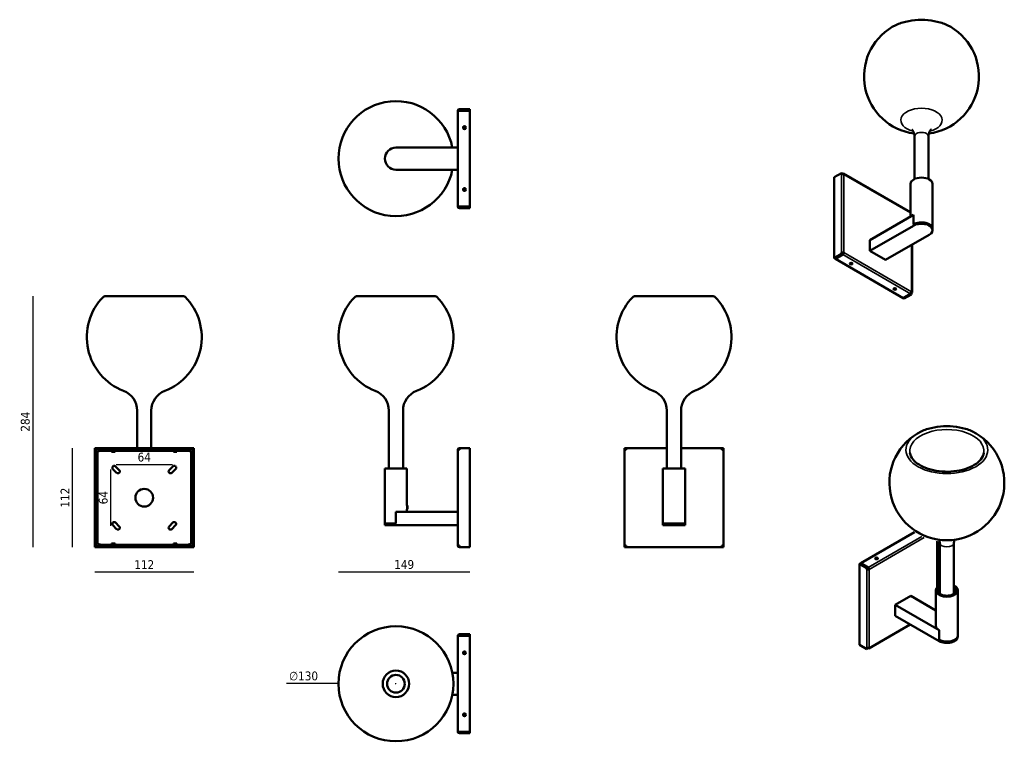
# Model space of a CAD drawing. Header units: millimetres. Extents: x 405 to 1519, y 234 to 1049.
import ezdxf

# ---------------------------------------------------------------- set-up
doc = ezdxf.new("R2010")
doc.units = ezdxf.units.MM
doc.header["$LTSCALE"] = 4
for name, color, linetype, lineweight in [('Quota (ISO)', 7, 'Continuous', 25), ('Visibile (ISO)', 7, 'Continuous', 50), ('Visibile sottile (ISO)', 7, 'Continuous', 35)]:
    doc.layers.add(name, color=color, linetype=linetype, lineweight=lineweight)
doc.styles.add('Testo nota (ISO)', font='tahoma.ttf')
doc.dimstyles.new('Default (ISO)', dxfattribs={"dimscale": 4, "dimtxt": 2.5, "dimasz": 2.5, "dimexe": 3.175, "dimexo": 0, "dimgap": 0.762, "dimtad": 1, "dimrnd": 1e-08, "dimtxsty": 'Testo nota (ISO)', "dimcen": 0.09, "dimdle": 10, "dimclrd": 256, "dimclre": 256, "dimclrt": 256, "dimazin": 2, "dimtfac": 1.40208, "dimtmove": 0, "dimatfit": 3, "dimfxl": 1, "dimtolj": 1, "dimtzin": 0, "dimlwd": -1, "dimlwe": -1, "dimarcsym": 0})

# ---------------------------------------------------------------- blocks, each defined once
blk = doc.blocks.new('*D15')
at = {"layer": 'Defpoints', "color": 0, "transparency": 16777216}
for p in [(501.5, 736.9), (419.8, 453.1), (501.5, 453.1)]:
    blk.add_point(p, dxfattribs=at)
at = {"layer": 'Quota (ISO)', "transparency": 16777216}
blk.add_line((419.8, 736.9), (419.8, 453.1), dxfattribs=at)
at = {"layer": 'Quota (ISO)', "transparency": 16777216, "insert": (411.5, 595), "char_height": 10, "attachment_point": 5, "rotation": 90, "style": 'Testo nota (ISO)'}
blk.add_mtext('\\A1;284', dxfattribs=at)
blk = doc.blocks.new('_None')
blk = doc.blocks.new('*D16')
at = {"layer": 'Defpoints', "color": 0, "transparency": 16777216}
for p in [(577.8, 546.7), (514.2, 540.9), (577.8, 540.9)]:
    blk.add_point(p, dxfattribs=at)
at = {"layer": 'Quota (ISO)', "transparency": 16777216}
blk.add_line((514.2, 546.7), (577.8, 546.7), dxfattribs=at)
at = {"layer": 'Quota (ISO)', "transparency": 16777216, "insert": (546, 554.9), "char_height": 10, "attachment_point": 5, "style": 'Testo nota (ISO)'}
blk.add_mtext('\\A1;64', dxfattribs=at)
blk = doc.blocks.new('*D17')
at = {"layer": 'Defpoints', "color": 0, "transparency": 16777216}
for p in [(490, 453.1), (602, 453.1), (602, 425.2)]:
    blk.add_point(p, dxfattribs=at)
at = {"layer": 'Quota (ISO)', "transparency": 16777216}
blk.add_line((490, 425.2), (602, 425.2), dxfattribs=at)
at = {"layer": 'Quota (ISO)', "transparency": 16777216, "insert": (546, 433.4), "char_height": 10, "attachment_point": 5, "style": 'Testo nota (ISO)'}
blk.add_mtext('\\A1;112', dxfattribs=at)
blk = doc.blocks.new('*D18')
at = {"layer": 'Defpoints', "color": 0, "transparency": 16777216}
for p in [(490, 565.1), (464.5, 453.1), (490, 453.1)]:
    blk.add_point(p, dxfattribs=at)
at = {"layer": 'Quota (ISO)', "transparency": 16777216}
blk.add_line((464.5, 565.1), (464.5, 453.1), dxfattribs=at)
at = {"layer": 'Quota (ISO)', "transparency": 16777216, "insert": (456.4, 509.1), "char_height": 10, "attachment_point": 5, "rotation": 90, "style": 'Testo nota (ISO)'}
blk.add_mtext('\\A1;112', dxfattribs=at)
blk = doc.blocks.new('*D19')
at = {"layer": 'Defpoints', "color": 0, "transparency": 16777216}
for p in [(514.2, 540.9), (508, 477.3), (514.2, 477.3)]:
    blk.add_point(p, dxfattribs=at)
at = {"layer": 'Quota (ISO)', "transparency": 16777216}
blk.add_line((508, 540.9), (508, 477.3), dxfattribs=at)
at = {"layer": 'Quota (ISO)', "transparency": 16777216, "insert": (499.7, 509.1), "char_height": 10, "attachment_point": 5, "rotation": 90, "style": 'Testo nota (ISO)'}
blk.add_mtext('\\A1;64', dxfattribs=at)
blk = doc.blocks.new('*D20')
at = {"layer": 'Defpoints', "color": 0, "transparency": 16777216}
for p in [(765.4, 299.1), (895.4, 299.1)]:
    blk.add_point(p, dxfattribs=at)
at = {"layer": 'Quota (ISO)', "transparency": 16777216}
for p, q in [((765.4, 299.1), (707, 299.1)), ((830, 299.1), (830.7, 299.1)), ((830.4, 298.7), (830.4, 299.4))]:
    blk.add_line(p, q, dxfattribs=at)
at = {"layer": 'Quota (ISO)', "transparency": 16777216, "insert": (726.2, 307.5), "char_height": 10, "attachment_point": 5, "style": 'Testo nota (ISO)'}
blk.add_mtext('\\A1;∅130', dxfattribs=at)
blk = doc.blocks.new('*D21')
at = {"layer": 'Defpoints', "color": 0, "transparency": 16777216}
for p in [(765.7, 688.5), (914.2, 565.1), (914.2, 425.2)]:
    blk.add_point(p, dxfattribs=at)
at = {"layer": 'Quota (ISO)', "transparency": 16777216}
blk.add_line((765.7, 425.2), (914.2, 425.2), dxfattribs=at)
at = {"layer": 'Quota (ISO)', "transparency": 16777216, "insert": (840, 433.5), "char_height": 10, "attachment_point": 5, "style": 'Testo nota (ISO)'}
blk.add_mtext('\\A1;149', dxfattribs=at)

msp = doc.modelspace()

# ---------------------------------------------------------------- linework, layer by layer
at = {"layer": 'Visibile (ISO)'}
for p, q in [((902.5, 948.4), (902.5, 946.9)), ((902.5, 948.4), (914.2, 948.4)), ((902.5, 946.9), (914.2, 946.9)), ((914.2, 948.4), (914.2, 946.9)), ((902.5, 946.6), (900.7, 946.6)), ((900.7, 838.2), (900.7, 946.6)), ((902.5, 946.6), (914.2, 946.6)), ((914.2, 838.2), (914.2, 946.6)), ((907.1, 927.4), (907.7, 928.4)), ((907.7, 926.4), (907.1, 927.4)), ((907.7, 928.4), (908.8, 928.4)), ((908.8, 926.4), (907.7, 926.4)), ((908.8, 928.4), (909.4, 927.4)), ((909.4, 927.4), (908.8, 926.4)), ((1417.2, 917.5), (1417.2, 869.3)), ((1433.2, 917.5), (1433.2, 869.3)), ((900.7, 904.9), (830.7, 904.9)), ((900.7, 879.9), (830.7, 879.9)), ((1334.8, 876.1), (1326.5, 871.3)), ((1326.5, 871.3), (1326.5, 779.8)), ((1334.8, 876.1), (1335.8, 875.4)), ((1334.8, 874.6), (1334.8, 876.1)), ((1335.8, 875.4), (1335.8, 874.9)), ((1336.1, 875.3), (1335.8, 875.2)), ((1412.7, 831.7), (1337, 875.4)), ((907.1, 857.4), (907.7, 858.4)), ((907.7, 858.4), (908.8, 858.4)), ((908.8, 858.4), (909.4, 857.4)), ((1412.7, 826.7), (1412.7, 863.8)), ((1437.7, 813.1), (1437.7, 863.8)), ((907.7, 856.4), (907.1, 857.4)), ((908.8, 856.4), (907.7, 856.4)), ((909.4, 857.4), (908.8, 856.4)), ((902.5, 838.2), (900.7, 838.2)), ((902.5, 838.2), (914.2, 838.2)), ((902.5, 837.9), (902.5, 836.4)), ((914.2, 837.9), (902.5, 837.9)), ((902.5, 836.4), (914.2, 836.4)), ((914.2, 836.4), (914.2, 837.9)), ((1366.8, 800.3), (1416.3, 828.9)), ((1416.3, 828.9), (1416.3, 818.2)), ((1366.8, 788), (1416.3, 816.6)), ((1437.7, 813.1), (1437.7, 811.5)), ((1384.5, 777.8), (1434, 806.4)), ((1366.8, 800.3), (1366.9, 800.3)), ((1366.8, 788), (1366.8, 800.3)), ((1414.5, 741.1), (1414.5, 795.2)), ((1334.8, 784.6), (1326.5, 779.8)), ((1326.5, 779.8), (1327.6, 779.2)), ((1327.6, 779.2), (1335.8, 784)), ((1336.1, 783.9), (1327.8, 779.1)), ((1335.8, 785.5), (1334.8, 786.1)), ((1334.8, 784.6), (1334.8, 786.1)), ((1335.8, 784), (1334.8, 784.6)), ((1335.8, 785.5), (1335.8, 784)), ((1336.1, 785.1), (1335.8, 785)), ((1337.3, 786.1), (1336.3, 785.5)), ((1384.5, 777.8), (1366.8, 788)), ((1327.8, 779.1), (1327.8, 779.3)), ((1327.8, 779.1), (1404.4, 734.8)), ((1344.5, 773.9), (1345.3, 774.3)), ((1344.8, 773.2), (1344.5, 773.9)), ((1344.8, 774), (1344.8, 773.2)), ((1345.9, 773.1), (1344.8, 773.2)), ((1345.3, 774.3), (1346.4, 774.2)), ((1345.9, 774.3), (1345.9, 773.1)), ((1346.7, 773.5), (1345.9, 773.1)), ((1346.4, 774.2), (1346.7, 773.5)), ((1384.5, 777.8), (1384.5, 777.8)), ((590.5, 736.9), (501.5, 736.9)), ((875.2, 736.9), (786.2, 736.9)), ((1189.7, 736.9), (1100.7, 736.9)), ((1394, 745.3), (1394.8, 745.8)), ((1394.3, 744.7), (1394, 745.3)), ((1394.3, 745.5), (1394.3, 744.7)), ((1395.4, 744.5), (1394.3, 744.7)), ((1394.8, 745.8), (1395.9, 745.6)), ((1395.4, 745.7), (1395.4, 744.5)), ((1396.2, 745), (1395.4, 744.5)), ((1395.9, 745.6), (1396.2, 745)), ((1412.7, 739.6), (1404.4, 734.8)), ((1412.9, 739.5), (1404.6, 734.7)), ((1414, 738.9), (1405.7, 734.1)), ((1412.9, 739.5), (1412.9, 739.8)), ((1414, 738.9), (1412.9, 739.5)), ((1413.6, 740.6), (1414, 740.4)), ((1414, 740.4), (1414, 738.9)), ((1404.6, 734.7), (1404.6, 735)), ((1405.7, 734.1), (1404.6, 734.7)), ((538, 607.5), (538, 565.1)), ((554, 607.5), (554, 565.1)), ((822.7, 607.5), (822.7, 542.1)), ((838.7, 607.5), (838.7, 542.1)), ((1137.2, 607.5), (1137.2, 542.1)), ((1153.2, 607.5), (1153.2, 542.1)), ((490, 565.1), (491.5, 565.1)), ((490, 453.1), (490, 565.1)), ((491.5, 453.1), (491.5, 565.1)), ((491.8, 563.3), (491.5, 563.3)), ((491.8, 565.1), (600.2, 565.1)), ((491.8, 565.1), (491.8, 563.6)), ((491.8, 563.3), (491.8, 563.6)), ((491.8, 563.6), (600.2, 563.6)), ((493, 558.4), (493, 560.1)), ((493, 558.4), (493, 555.7)), ((498, 562.2), (509, 562.2)), ((509, 560.9), (509, 563.6)), ((509, 560.9), (513, 560.9)), ((513, 560.9), (513, 563.6)), ((513, 562.2), (579, 562.2)), ((579, 560.9), (579, 563.6)), ((579, 560.9), (583, 560.9)), ((583, 560.9), (583, 563.6)), ((583, 562.2), (594, 562.2)), ((599, 560.1), (599, 558.4)), ((599, 555.7), (599, 558.4)), ((600.2, 565.1), (600.2, 563.6)), ((600.2, 563.6), (600.2, 563.3)), ((600.5, 563.3), (600.2, 563.3)), ((602, 565.1), (600.5, 565.1)), ((600.5, 565.1), (600.5, 453.1)), ((602, 565.1), (602, 453.1)), ((900.7, 563.3), (902.5, 563.3)), ((900.7, 454.9), (900.7, 563.3)), ((902.5, 565.1), (902.5, 563.3)), ((902.5, 565.1), (914.2, 565.1)), ((914.2, 453.1), (914.2, 565.1)), ((1089.2, 565.1), (1090.7, 565.1)), ((1089.2, 563.3), (1089.2, 565.1)), ((1089.2, 563.3), (1091, 563.3)), ((1089.2, 454.9), (1089.2, 563.3)), ((1090.7, 565.1), (1090.7, 563.3)), ((1091, 565.1), (1137.2, 565.1)), ((1091, 565.1), (1091, 563.3)), ((1153.2, 565.1), (1199.4, 565.1)), ((1199.4, 565.1), (1199.4, 563.3)), ((1199.4, 563.3), (1201.2, 563.3)), ((1199.7, 565.1), (1201.2, 565.1)), ((1199.7, 563.3), (1199.7, 565.1)), ((1201.2, 565.1), (1201.2, 563.3)), ((1201.2, 563.3), (1201.2, 454.9)), ((493, 462.5), (493, 555.7)), ((599, 555.7), (599, 462.5)), ((514.8, 537.3), (510.6, 541.5)), ((513.6, 544.5), (517.8, 540.3)), ((574.2, 540.3), (578.5, 544.5)), ((581.4, 541.5), (577.2, 537.3)), ((843.2, 542.1), (818.2, 542.1)), ((818.2, 480.1), (818.2, 542.1)), ((843.2, 500.1), (843.2, 542.1)), ((1157.7, 542.1), (1132.7, 542.1)), ((1132.7, 480.1), (1132.7, 542.1)), ((1157.7, 480.1), (1157.7, 542.1)), ((900.7, 493.1), (830.7, 493.1)), ((830.7, 493.1), (830.7, 480.1)), ((843.2, 500.1), (843.3, 500.1)), ((843.2, 496.1), (843.3, 496.1)), ((843.2, 493.1), (843.2, 496.1)), ((843.3, 496.1), (843.3, 500.1)), ((843.7, 499.7), (843.3, 500.1)), ((843.7, 496.6), (843.3, 496.1)), ((843.7, 499.7), (843.7, 496.6)), ((1132.7, 493.2), (1132.7, 493.2)), ((1132.7, 478.1), (1132.7, 493.2)), ((1132.7, 493.1), (1132.7, 480.1)), ((1157.7, 493.2), (1157.8, 493.2)), ((1157.7, 493.1), (1157.7, 480.1)), ((1157.8, 493.2), (1157.8, 478.1)), ((513.6, 480.9), (517.8, 476.6)), ((574.2, 476.6), (578.5, 480.9)), ((830.7, 480.1), (818.2, 480.1)), ((818.2, 480.1), (818.2, 478.1)), ((830.7, 480.1), (818.2, 480.1)), ((1157.7, 480.1), (1132.7, 480.1)), ((1132.7, 478.1), (1132.7, 480.1)), ((1157.7, 480.1), (1132.7, 480.1)), ((1157.7, 478.1), (1157.7, 480.1)), ((514.8, 473.6), (510.6, 477.9)), ((581.4, 477.9), (577.2, 473.6)), ((818.2, 478.1), (830.7, 478.1)), ((900.7, 478.1), (830.7, 478.1)), ((1157.8, 478.1), (1132.7, 478.1)), ((1132.7, 478.1), (1157.7, 478.1)), ((1417.3, 470.1), (1356.5, 435)), ((493, 462.5), (493, 459.8)), ((493, 458), (493, 459.8)), ((513, 457.2), (509, 457.2)), ((509, 457.2), (509, 454.6)), ((513, 457.2), (513, 454.6)), ((583, 457.2), (579, 457.2)), ((579, 457.2), (579, 454.6)), ((583, 457.2), (583, 454.6)), ((599, 459.8), (599, 462.5)), ((599, 459.8), (599, 458)), ((1443.2, 408.1), (1443.2, 459.7)), ((1445.9, 458), (1445.9, 400.4)), ((1461.9, 458), (1461.9, 400.4)), ((490, 453.1), (491.5, 453.1)), ((491.5, 454.9), (491.8, 454.9)), ((491.8, 454.6), (491.8, 454.9)), ((491.8, 453.1), (491.8, 454.6)), ((600.2, 454.6), (491.8, 454.6)), ((600.2, 453.1), (491.8, 453.1)), ((509, 455.9), (498, 455.9)), ((579, 455.9), (513, 455.9)), ((594, 455.9), (583, 455.9)), ((600.2, 454.9), (600.2, 454.6)), ((600.2, 454.9), (600.5, 454.9)), ((600.2, 453.1), (600.2, 454.6)), ((602, 453.1), (600.5, 453.1)), ((902.5, 454.9), (900.7, 454.9)), ((902.5, 454.9), (902.5, 453.1)), ((902.5, 453.1), (914.2, 453.1)), ((1089.2, 453.1), (1089.2, 454.9)), ((1091, 454.9), (1089.2, 454.9)), ((1090.7, 453.1), (1089.2, 453.1)), ((1090.7, 454.9), (1090.7, 453.1)), ((1091, 453.1), (1091, 454.9)), ((1199.4, 453.1), (1091, 453.1)), ((1199.4, 453.1), (1199.4, 454.9)), ((1201.2, 454.9), (1199.4, 454.9)), ((1199.7, 453.1), (1199.7, 454.9)), ((1201.2, 453.1), (1199.7, 453.1)), ((1201.2, 454.9), (1201.2, 453.1)), ((1355.2, 434.3), (1356.3, 434.9)), ((1364.6, 430.1), (1356.3, 434.9)), ((1364.8, 430.2), (1356.5, 435)), ((1356.5, 435), (1356.5, 434.8)), ((1373.2, 440.2), (1373.5, 440.9)), ((1374, 439.8), (1373.2, 440.2)), ((1373.5, 440.9), (1374.6, 441)), ((1373.5, 440.1), (1373.5, 440.9)), ((1375.1, 439.9), (1374, 439.8)), ((1374.6, 441), (1375.4, 440.6)), ((1374.6, 439.8), (1374.6, 441)), ((1375.4, 440.6), (1375.1, 439.9)), ((1363.5, 429.5), (1355.2, 434.3)), ((1355.2, 434.3), (1355.2, 342.8)), ((1363.5, 429.5), (1364.6, 430.1)), ((1363.5, 428), (1363.5, 429.5)), ((1364.6, 428.6), (1363.5, 428)), ((1364.6, 430.1), (1364.6, 428.6)), ((1364.6, 429.1), (1364.8, 429)), ((1366, 428), (1365, 428.6)), ((1441.4, 364.3), (1441.4, 404.3)), ((1466.4, 353.7), (1466.4, 404.3)), ((1395.5, 387.8), (1413.2, 398)), ((1413.2, 398), (1413.2, 398)), ((1413.2, 398), (1441.4, 381.7)), ((1395.5, 375.5), (1395.5, 387.8)), ((1395.5, 387.8), (1445, 359.2)), ((1440.8, 382.1), (1441.4, 382.4)), ((1395.6, 375.5), (1395.5, 375.5)), ((1395.5, 375.5), (1445, 346.9)), ((1365.7, 338.7), (1412.5, 365.7)), ((1445, 359.2), (1445, 348.6)), ((902.5, 352.9), (900.7, 352.9)), ((900.7, 244.5), (900.7, 352.9)), ((902.5, 354.7), (902.5, 353.2)), ((902.5, 354.7), (914.2, 354.7)), ((902.5, 353.2), (914.2, 353.2)), ((902.5, 352.9), (914.2, 352.9)), ((914.2, 354.7), (914.2, 353.2)), ((914.2, 244.5), (914.2, 352.9)), ((1466.4, 353.7), (1466.4, 352.1)), ((907.1, 333.7), (907.7, 334.7)), ((907.7, 334.7), (908.8, 334.7)), ((908.8, 334.7), (909.4, 333.7)), ((1363.5, 338), (1355.2, 342.8)), ((1363.5, 338), (1363.5, 339.5)), ((1364.6, 338.7), (1363.5, 338)), ((1364.6, 339.2), (1364.6, 338.7)), ((1364.8, 338.8), (1364.6, 338.9)), ((907.7, 332.7), (907.1, 333.7)), ((908.8, 332.7), (907.7, 332.7)), ((909.4, 333.7), (908.8, 332.7)), ((900.7, 311.2), (894.5, 311.2)), ((900.7, 286.2), (894.5, 286.2)), ((907.1, 263.7), (907.7, 264.7)), ((907.7, 262.7), (907.1, 263.7)), ((907.7, 264.7), (908.8, 264.7)), ((908.8, 262.7), (907.7, 262.7)), ((908.8, 264.7), (909.4, 263.7)), ((909.4, 263.7), (908.8, 262.7)), ((902.5, 244.5), (900.7, 244.5)), ((902.5, 244.5), (914.2, 244.5)), ((902.5, 244.2), (902.5, 242.7)), ((914.2, 244.2), (902.5, 244.2)), ((902.5, 242.7), (914.2, 242.7)), ((914.2, 242.7), (914.2, 244.2))]:
    msp.add_line(p, q, dxfattribs=at)
for centre, radius in [((908.2, 927.4), 1.62), ((908.2, 927.4), 1.26), ((908.2, 857.4), 1.62), ((908.2, 857.4), 1.26), ((546, 509.1), 10), ((830.7, 298.7), 65), ((908.2, 333.7), 1.62), ((908.2, 333.7), 1.26), ((830.7, 298.7), 15), ((830.7, 298.7), 10), ((908.2, 263.7), 1.62), ((908.2, 263.7), 1.26)]:
    msp.add_circle(centre, radius, dxfattribs=at)
for centre, radius, start, end in [((1425.2, 985.3), 65, 120.6845, 262.5448), ((1425.2, 985.3), 65, 277.4552, 59.3155), ((830.7, 892.4), 65, 11.0875, 348.9125), ((902.5, 946.6), 1.8, 90, 180), ((902.5, 946.6), 0.3, 90, 180), ((830.7, 892.4), 12.5, 90, 270), ((902.5, 838.2), 1.8, 180, 270), ((902.5, 838.2), 0.3, 180, 270), ((546, 690.5), 65, 135.3979, 248.9274), ((501.5, 734.4), 2.5, 90, 135.3979), ((546, 690.5), 65, 291.0726, 44.6021), ((590.5, 734.4), 2.5, 44.6021, 90), ((830.7, 690.5), 65, 135.3979, 248.9274), ((786.2, 734.4), 2.5, 90, 135.3979), ((830.7, 690.5), 65, 291.0726, 44.6021), ((875.2, 734.4), 2.5, 44.6021, 90), ((1145.2, 690.5), 65, 135.3979, 248.9274), ((1100.7, 734.4), 2.5, 90, 135.3979), ((1145.2, 690.5), 65, 291.0726, 44.6021), ((1189.7, 734.4), 2.5, 44.6021, 90), ((514, 607.5), 24, 0, 68.9274), ((578, 607.5), 24, 111.0726, 180), ((798.7, 607.5), 24, 0, 68.9274), ((862.7, 607.5), 24, 111.0726, 180), ((1113.2, 607.5), 24, 0, 68.9274), ((1177.2, 607.5), 24, 111.0726, 180), ((1453.9, 525.9), 65, 120.6845, 59.3155), ((902.5, 563.3), 1.8, 90, 180), ((902.5, 563.3), 0.3, 90, 180), ((512.1, 543), 2.1, 45, 225), ((516.3, 538.8), 2.1, 225, 45), ((575.7, 538.8), 2.1, 135, 315), ((580, 543), 2.1, 315, 135), ((512.1, 479.4), 2.1, 45, 225), ((580, 479.4), 2.1, 315, 135), ((516.3, 475.1), 2.1, 225, 45), ((575.7, 475.1), 2.1, 135, 315), ((902.5, 454.9), 1.8, 180, 270), ((902.5, 454.9), 0.3, 180, 270), ((902.5, 352.9), 1.8, 90, 180), ((902.5, 352.9), 0.3, 90, 180), ((902.5, 244.5), 1.8, 180, 270), ((902.5, 244.5), 0.3, 180, 270)]:
    msp.add_arc(centre, radius, start, end, dxfattribs=at)
for centre, major_axis, ratio, start_param, end_param in [((1336.1, 873.8), (-1.8, 0), 0.57735, 3.926991, 5.497787), ((1336.1, 873.8), (0.9, 1.56), 0.57735, 5.497787, 7.068583), ((1425.2, 863.8), (-12.5, 0), 0.57735, 3.141593, 6.283185), ((1425.2, 813.1), (12.5, 0), 0.57735, 0, 2.356194), ((1425.2, 813.1), (12.5, 0), 0.57735, 0, 2.356194), ((1425.2, 811.5), (12.5, 0), 0.57735, 5.497787, 8.63938), ((1336.1, 785.3), (1.8, 0), 0.57735, 0.785398, 2.356194), ((1336.1, 785.3), (-0.3, 0), 0.57735, 3.926991, 5.497787), ((1336.1, 785.3), (-0.9, -1.56), 0.57735, 0.785398, 2.356194), ((1336.1, 785.3), (-0.15, -0.26), 0.57735, 0.785398, 2.356194), ((1412.7, 741.1), (-0.9, -1.56), 0.57735, 0.785398, 2.356194), ((1412.7, 741.1), (1.8, 0), 0.57735, 5.497787, 7.068583), ((498, 560.1), (-5, 0), 0.422618, 4.712389, 6.283185), ((594, 560.1), (5, 0), 0.422618, 0, 1.570796), ((498, 458), (-5, 0), 0.422618, 0, 1.570796), ((594, 458), (5, 0), 0.422618, 4.712389, 6.283185), ((1364.8, 428.8), (-1.8, 0), 0.57735, 0.785398, 2.356194), ((1364.8, 428.8), (0.3, 0), 0.57735, 3.926991, 5.497787), ((1364.8, 428.8), (-0.9, 1.56), 0.57735, 3.926991, 5.497787), ((1364.8, 428.8), (0.15, -0.26), 0.57735, 0.785398, 2.356194), ((1453.9, 404.3), (-12.5, 0), 0.57735, 5.406887, 10.301076), ((1453.9, 404.3), (10.5, 0), 0.57735, 2.437045, 6.987733), ((1453.9, 364.3), (-12.5, 0), 0.57735, 0, 0.785398), ((1453.9, 353.7), (12.5, 0), 0.57735, 3.926991, 6.283185), ((1453.9, 353.7), (12.5, 0), 0.57735, 3.926991, 6.283185), ((1453.9, 352.1), (12.5, 0), 0.57735, 3.926991, 6.283185), ((1364.8, 340.3), (1.8, 0), 0.57735, 3.926991, 5.497787), ((1364.8, 340.3), (0.9, -1.56), 0.57735, 5.497787, 7.068583)]:
    msp.add_ellipse(centre, major_axis=major_axis, ratio=ratio, start_param=start_param, end_param=end_param, dxfattribs=at)
for centre, major_axis in [((1345.6, 773.7), (1.62, 0)), ((1345.6, 773.7), (-1.26, 0)), ((1395.1, 745.1), (1.62, 0)), ((1395.1, 745.1), (-1.26, 0)), ((1374.3, 440.4), (-1.62, 0)), ((1374.3, 440.4), (-1.26, 0))]:
    msp.add_ellipse(centre, major_axis=major_axis, ratio=0.57735, dxfattribs=at)
for points, knots in [([(1458.3, 1041.2), (1454.8, 1043.3), (1450.8, 1045), (1442, 1047.6), (1437.3, 1048.5), (1427.6, 1049.4), (1422.7, 1049.4), (1413, 1048.5), (1408.3, 1047.6), (1399.5, 1045), (1395.5, 1043.3), (1392, 1041.2)], [1.557097, 1.557097, 1.557097, 1.557097, 1.876736, 1.876736, 2.196375, 2.196375, 2.516014, 2.516014, 2.835653, 2.835653, 3.155292, 3.155292, 3.155292, 3.155292]), ([(1417.2, 917.5), (1417.2, 919.6), (1416.6, 921.7), (1415.3, 924.2), (1414.7, 924.9), (1414.3, 925.4), (1414.2, 925.4), (1414.2, 925.4)], [3.9269908, 3.9269908, 3.9269908, 3.9269908, 4.2059603, 4.2059603, 4.4456047, 4.4456047, 4.5689659, 4.5689659, 4.5689659, 4.5689659]), ([(1436.1, 925.4), (1436.1, 925.4), (1436.1, 925.4), (1436.1, 925.4), (1435.9, 925.2), (1435.2, 924.5), (1434.7, 923.8), (1433.7, 921.5), (1433.2, 919.7), (1433.2, 917.7), (1433.2, 917.6), (1433.2, 917.5)], [6.4266084, 6.4266084, 6.4266084, 6.4266084, 6.4495564, 6.4495564, 6.6163694, 6.6163694, 6.8091677, 6.8091677, 7.0541236, 7.0541236, 7.0685835, 7.0685835, 7.0685835, 7.0685835]), ([(1420.7, 581.8), (1424.2, 583.8), (1428.2, 585.6), (1437, 588.2), (1441.7, 589.1), (1451.4, 590), (1456.3, 590), (1466, 589.1), (1470.7, 588.2), (1479.5, 585.6), (1483.5, 583.8), (1487, 581.8)], [4.69869, 4.69869, 4.69869, 4.69869, 5.018329, 5.018329, 5.337968, 5.337968, 5.657607, 5.657607, 5.977246, 5.977246, 6.296885, 6.296885, 6.296885, 6.296885]), ([(1495.7, 559.9), (1495.4, 557.3), (1494.2, 554.7), (1490.3, 550), (1487.8, 547.9), (1481.8, 544.3), (1478.2, 542.7), (1470.5, 540.3), (1466.2, 539.4), (1457.4, 538.4), (1452.9, 538.4), (1444, 539), (1439.6, 539.7), (1431.6, 541.9), (1427.9, 543.4), (1421.5, 546.8), (1418.9, 548.8), (1414.8, 553), (1413.4, 555.3), (1412.3, 558.3), (1412.1, 559.1), (1412, 559.9)], [0.870699, 0.870699, 0.870699, 0.870699, 1.230788, 1.230788, 1.548433, 1.548433, 1.858354, 1.858354, 2.169641, 2.169641, 2.482358, 2.482358, 2.795211, 2.795211, 3.106844, 3.106844, 3.416813, 3.416813, 3.731046, 3.731046, 3.84169, 3.84169, 3.84169, 3.84169]), ([(1445.4, 461.4), (1445.7, 460.5), (1445.8, 459.4), (1445.9, 458.3), (1445.9, 458.2), (1445.9, 458)], [3.7749529, 3.7749529, 3.7749529, 3.7749529, 3.9125309, 3.9125309, 3.9269908, 3.9269908, 3.9269908, 3.9269908])]:
    msp.add_open_spline(points, degree=3, knots=knots, dxfattribs=at)
msp.add_open_spline([(1461.9, 458), (1461.9, 459.2), (1462, 460.4), (1462.3, 461.4)], degree=3, dxfattribs=at)
at = {"layer": 'Visibile sottile (ISO)'}
for p, q in [((1334.8, 786.1), (1334.8, 874.6)), ((1336.1, 874.9), (1336.1, 875.3)), ((1412.7, 831.1), (1337.3, 874.6)), ((1337.3, 874.6), (1337.3, 786.1)), ((1416.3, 816.6), (1416.3, 818.2)), ((1414, 741.8), (1414, 794.9)), ((1336.1, 783.9), (1336.1, 785.1)), ((1412.7, 739.6), (1336.1, 783.9)), ((1337.3, 786.1), (1414, 741.8)), ((1364.8, 430.2), (1425.6, 465.3)), ((1428.4, 464), (1366, 428)), ((1442.7, 407.5), (1442.7, 459.8)), ((1363.5, 339.5), (1363.5, 428)), ((1364.8, 429), (1364.8, 430.2)), ((1366, 428), (1366, 339.5)), ((1440.3, 382.4), (1441.4, 383)), ((1366, 339.5), (1412, 366)), ((1445, 346.9), (1445, 348.6)), ((1364.8, 338.8), (1364.8, 339.2))]:
    msp.add_line(p, q, dxfattribs=at)
for centre, major_axis, start_param, end_param in [((1425.2, 1022.6), (46.3, 0), 0.771699, 2.369894), ((1425.2, 935.8), (-23.4, 0), 1.987265, 7.437513), ((1425.2, 917.5), (8, 0), 0, 3.141593), ((1453.9, 563.1), (-46.3, 0), 5.511487, 10.196477), ((1453.9, 561.9), (42, 0), 6.197884, 9.510079), ((1453.9, 458), (8, 0), 3.141593, 6.283185)]:
    msp.add_ellipse(centre, major_axis=major_axis, ratio=0.57735, start_param=start_param, end_param=end_param, dxfattribs=at)

# ---------------------------------------------------------------- dimensions: what is measured, and where the dimension line sits
at = {"layer": 'Quota (ISO)'}
for base, p1, p2, picture, middle in [((419.8, 453.1), (501.5, 736.9), (501.5, 453.1), '*D15', (411.5, 595)), ((464.5, 453.1), (490, 565.1), (490, 453.1), '*D18', (456.4, 509.1))]:
    dim = msp.add_linear_dim(base=base, p1=p1, p2=p2, angle=90, dimstyle='Default (ISO)', override={"dimdec": 0, "dimblk1": 'None', "dimblk2": 'None', "dimsah": 1, "dimdle": 0, "dimse1": 1, "dimse2": 1, "dimtofl": 0, "dimatfit": 1}, dxfattribs=at)
    dim.commit()
    dim.dimension.update_dxf_attribs({"geometry": picture, "text_midpoint": middle})
for base, p1, p2, picture, middle in [((914.25, 425.2397204), (765.75, 688.5387835), (914.25, 565.075), '*D21', (840, 433.4858399)), ((602, 425.2), (490, 453.1), (602, 453.1), '*D17', (546, 433.4))]:
    dim = msp.add_linear_dim(base=base, p1=p1, p2=p2, dimstyle='Default (ISO)', override={"dimdec": 0, "dimblk1": 'None', "dimblk2": 'None', "dimsah": 1, "dimdle": 0, "dimse1": 1, "dimse2": 1, "dimtofl": 0, "dimatfit": 1}, dxfattribs=at)
    dim.commit()
    dim.dimension.update_dxf_attribs({"geometry": picture, "text_midpoint": middle})
dim = msp.add_linear_dim(base=(577.8, 546.7), p1=(514.2, 540.9), p2=(577.8, 540.9), dimstyle='Default (ISO)', override={"dimdec": 0, "dimblk1": 'None', "dimblk2": 'None', "dimsah": 1, "dimdle": 0, "dimse1": 1, "dimse2": 1, "dimtofl": 0, "dimatfit": 1}, dxfattribs=at)
dim.commit()
dim.dimension.update_dxf_attribs({"geometry": '*D16', "text_midpoint": (546, 546.7), "dimtype": 160})
dim = msp.add_linear_dim(base=(508, 477.3), p1=(514.2, 540.9), p2=(514.2, 477.3), angle=90, dimstyle='Default (ISO)', override={"dimdec": 0, "dimblk1": 'None', "dimblk2": 'None', "dimsah": 1, "dimdle": 0, "dimse1": 1, "dimse2": 1, "dimtofl": 0, "dimatfit": 1}, dxfattribs=at)
dim.commit()
dim.dimension.update_dxf_attribs({"geometry": '*D19', "text_midpoint": (508, 509.1), "dimtype": 160})
dim = msp.add_diameter_dim_2p(p1=(895.4, 299.1), p2=(765.4, 299.1), dimstyle='Default (ISO)', override={"dimdec": 0, "dimblk1": 'None', "dimblk2": 'None', "dimsah": 1, "dimdle": 0, "dimse1": 1, "dimse2": 1, "dimtofl": 0, "dimatfit": 1}, dxfattribs=at)
dim.commit()
dim.dimension.update_dxf_attribs({"geometry": '*D20', "text_midpoint": (726.2, 299.1), "dimtype": 163})

doc.saveas('drawing.dxf')
